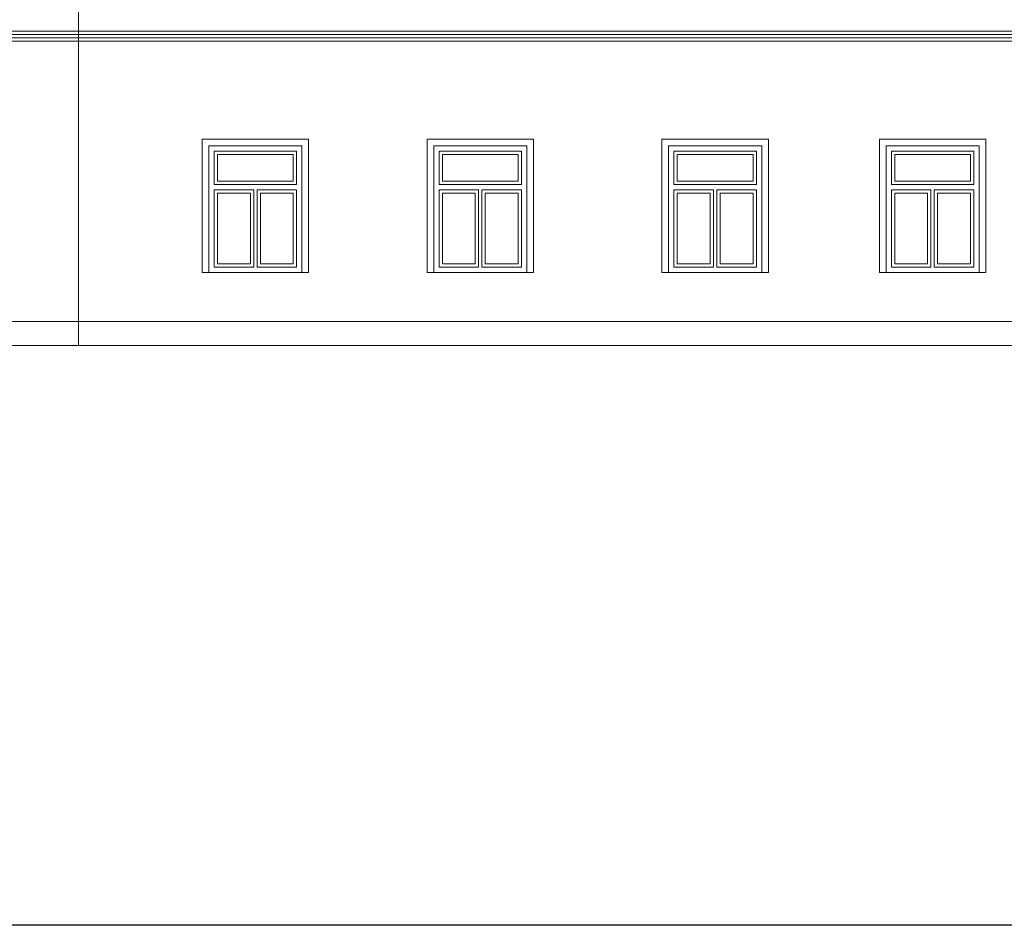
# Model space of a CAD drawing. Header units: millimetres. Extents: x 7740 to 32518, y 10334 to 16936.
# Tile 6 of 16: x 26143 to 27621, y 10334 to 11693. Entities that reach past the tile are written whole.
import ezdxf

# ---------------------------------------------------------------- set-up
doc = ezdxf.new("R2010")
doc.units = ezdxf.units.MM
doc.linetypes.add('HIDDEN', pattern=[0.375, 0.25, -0.125])
doc.layers.get('0').update_dxf_attribs({"color": 9})
doc.layers.add('!MODUS_OPIS', color=9, linetype='Continuous', lineweight=13)
doc.layers.add('Widok', color=9, linetype='Continuous', lineweight=15)

msp = doc.modelspace()

# ---------------------------------------------------------------- linework, layer by layer
at = {"layer": '!MODUS_OPIS', "linetype": 'HIDDEN', "ltscale": 20}
for points in [[(28734.4, 11661), (24925.3, 11661)], [(28729.4, 11240), (24919.8, 11240)], [(28729.4, 11204), (24919.8, 11204)]]:
    msp.add_lwpolyline(points, dxfattribs=at)
msp.add_lwpolyline([(24694.7, 11203.6), (24694.7, 13303.6), (28894.7, 13303.6), (28894.7, 10333.6), (24694.7, 10333.6), (24694.7, 13303.6)])
at = {"layer": 'Widok'}
for points in [[(26231.4, 11204), (26231.4, 11737.3)], [(28529.4, 11676), (25033.4, 11676)], [(28529.4, 11671), (25033.4, 11671)], [(28529.4, 11666), (25033.4, 11666)], [(28529.4, 11661), (25033.4, 11661)], [(26426.7, 11314), (26566.7, 11314), (26566.7, 11504), (26426.7, 11504)], [(26426.7, 11504), (26426.7, 11314)], [(26764.4, 11314), (26904.4, 11314), (26904.4, 11504), (26764.4, 11504)], [(26764.4, 11504), (26764.4, 11314)], [(27117.1, 11314), (27257.1, 11314), (27257.1, 11504), (27117.1, 11504)], [(27117.1, 11504), (27117.1, 11314)], [(27443.4, 11314), (27583.4, 11314), (27583.4, 11504), (27443.4, 11504)], [(27443.4, 11504), (27443.4, 11314)], [(26434.7, 11446), (26434.7, 11496), (26558.7, 11496), (26558.7, 11446)], [(26434.7, 11496), (26434.7, 11446), (26558.7, 11446)], [(26772.4, 11446), (26772.4, 11496), (26896.4, 11496), (26896.4, 11446)], [(26772.4, 11496), (26772.4, 11446), (26896.4, 11446)], [(27125.1, 11446), (27125.1, 11496), (27249.1, 11496), (27249.1, 11446)], [(27125.1, 11496), (27125.1, 11446), (27249.1, 11446)], [(27451.4, 11446), (27451.4, 11496), (27575.4, 11496), (27575.4, 11446)], [(27451.4, 11496), (27451.4, 11446), (27575.4, 11446)], [(26494.2, 11322), (26434.7, 11322), (26434.7, 11438)], [(26494.2, 11438), (26434.7, 11438)], [(26494.2, 11322), (26494.2, 11438)], [(26558.7, 11438), (26558.7, 11322), (26499.2, 11322)], [(26558.7, 11438), (26499.2, 11438)], [(26499.2, 11322), (26499.2, 11438)], [(26831.9, 11322), (26772.4, 11322), (26772.4, 11438)], [(26831.9, 11438), (26772.4, 11438)], [(26831.9, 11322), (26831.9, 11438)], [(26896.4, 11438), (26896.4, 11322), (26836.9, 11322)], [(26896.4, 11438), (26836.9, 11438)], [(26836.9, 11322), (26836.9, 11438)], [(27184.6, 11322), (27125.1, 11322), (27125.1, 11438)], [(27184.6, 11438), (27125.1, 11438)], [(27184.6, 11322), (27184.6, 11438)], [(27249.1, 11438), (27249.1, 11322), (27189.6, 11322)], [(27249.1, 11438), (27189.6, 11438)], [(27189.6, 11322), (27189.6, 11438)], [(27510.9, 11322), (27451.4, 11322), (27451.4, 11438)], [(27510.9, 11438), (27451.4, 11438)], [(27510.9, 11322), (27510.9, 11438)], [(27575.4, 11438), (27575.4, 11322), (27515.9, 11322)], [(27575.4, 11438), (27515.9, 11438)], [(27515.9, 11322), (27515.9, 11438)], [(25033.4, 11204), (25033.4, 11240), (28529.4, 11240)], [(25033.4, 11204), (28529.4, 11204)]]:
    msp.add_lwpolyline(points, dxfattribs=at)
for points in [[(26416.7, 11514), (26576.7, 11514), (26576.7, 11314), (26416.7, 11314)], [(26754.4, 11514), (26914.4, 11514), (26914.4, 11314), (26754.4, 11314)], [(27107.1, 11514), (27267.1, 11514), (27267.1, 11314), (27107.1, 11314)], [(27433.4, 11514), (27593.4, 11514), (27593.4, 11314), (27433.4, 11314)], [(26426.7, 11504), (26566.7, 11504), (26566.7, 11314), (26426.7, 11314)], [(26764.4, 11504), (26904.4, 11504), (26904.4, 11314), (26764.4, 11314)], [(27117.1, 11504), (27257.1, 11504), (27257.1, 11314), (27117.1, 11314)], [(27443.4, 11504), (27583.4, 11504), (27583.4, 11314), (27443.4, 11314)], [(26434.7, 11496), (26558.7, 11496), (26558.7, 11446), (26434.7, 11446)], [(26439.7, 11491), (26553.7, 11491), (26553.7, 11451), (26439.7, 11451)], [(26772.4, 11496), (26896.4, 11496), (26896.4, 11446), (26772.4, 11446)], [(26777.4, 11491), (26891.4, 11491), (26891.4, 11451), (26777.4, 11451)], [(27125.1, 11496), (27249.1, 11496), (27249.1, 11446), (27125.1, 11446)], [(27130.1, 11491), (27244.1, 11491), (27244.1, 11451), (27130.1, 11451)], [(27451.4, 11496), (27575.4, 11496), (27575.4, 11446), (27451.4, 11446)], [(27456.4, 11491), (27570.4, 11491), (27570.4, 11451), (27456.4, 11451)], [(26434.7, 11438), (26494.2, 11438), (26494.2, 11322), (26434.7, 11322)], [(26439.7, 11433), (26489.2, 11433), (26489.2, 11327), (26439.7, 11327)], [(26499.2, 11438), (26558.7, 11438), (26558.7, 11322), (26499.2, 11322)], [(26504.2, 11433), (26553.7, 11433), (26553.7, 11327), (26504.2, 11327)], [(26772.4, 11438), (26831.9, 11438), (26831.9, 11322), (26772.4, 11322)], [(26777.4, 11433), (26826.9, 11433), (26826.9, 11327), (26777.4, 11327)], [(26836.9, 11438), (26896.4, 11438), (26896.4, 11322), (26836.9, 11322)], [(26841.9, 11433), (26891.4, 11433), (26891.4, 11327), (26841.9, 11327)], [(27125.1, 11438), (27184.6, 11438), (27184.6, 11322), (27125.1, 11322)], [(27130.1, 11433), (27179.6, 11433), (27179.6, 11327), (27130.1, 11327)], [(27189.6, 11438), (27249.1, 11438), (27249.1, 11322), (27189.6, 11322)], [(27194.6, 11433), (27244.1, 11433), (27244.1, 11327), (27194.6, 11327)], [(27451.4, 11438), (27510.9, 11438), (27510.9, 11322), (27451.4, 11322)], [(27456.4, 11433), (27505.9, 11433), (27505.9, 11327), (27456.4, 11327)], [(27515.9, 11438), (27575.4, 11438), (27575.4, 11322), (27515.9, 11322)], [(27520.9, 11433), (27570.4, 11433), (27570.4, 11327), (27520.9, 11327)]]:
    msp.add_lwpolyline(points, close=True, dxfattribs=at)

doc.saveas('drawing.dxf')
